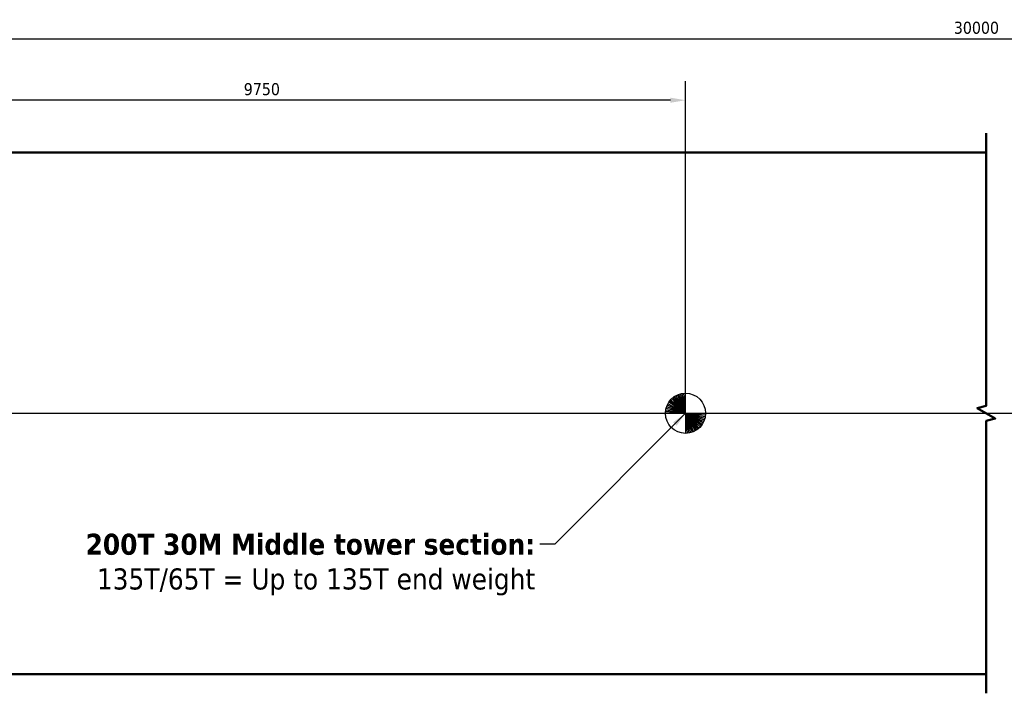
# Model space of a CAD drawing. Header units: millimetres. Extents: x 0 to 63075, y 0 to 44550.
# Tile 8 of 31: x 14897 to 27161, y 23541 to 31933. Entities that reach past the tile are written whole.
import ezdxf

# ---------------------------------------------------------------- set-up
doc = ezdxf.new("R2010")
doc.units = ezdxf.units.MM
doc.header["$LTSCALE"] = 75
for name, color, linetype, lineweight in [('Break Line (ISO)', 7, 'Continuous', 50), ('Centerline (ISO)', 7, 'Continuous', 25), ('Dimension (ISO)', 7, 'Continuous', 25), ('Sketch Geometry (ISO)', 7, 'Continuous', 25), ('Symbol (ISO)', 7, 'Continuous', 25), ('Visible (ISO)', 7, 'Continuous', 50)]:
    doc.layers.add(name, color=color, linetype=linetype, lineweight=lineweight)
doc.styles.add('Note Text (ISO)', font='tahoma.ttf')
doc.dimstyles.new('Default (ISO)', dxfattribs={"dimscale": 75, "dimtxt": 2, "dimasz": 2.5, "dimexe": 3.175, "dimexo": 0, "dimgap": 0.762, "dimtad": 1, "dimrnd": 1e-08, "dimtxsty": 'Note Text (ISO)', "dimcen": 0.09, "dimdle": 10, "dimclrd": 256, "dimclre": 256, "dimclrt": 256, "dimazin": 2, "dimtfac": 1, "dimtmove": 0, "dimatfit": 3, "dimfxl": 1, "dimtolj": 1, "dimtzin": 0, "dimlwd": -1, "dimlwe": -1, "dimarcsym": 0})
doc.dimstyles.new('Default - Method 1b (ISO)$7', dxfattribs={"dimscale": 75, "dimtxt": 2, "dimasz": 2.5, "dimexe": 3.175, "dimexo": 0, "dimgap": 0.762, "dimtad": 1, "dimtoh": 1, "dimrnd": 1e-08, "dimtxsty": 'Note Text (ISO)', "dimcen": 0.09, "dimdle": 10, "dimclrd": 256, "dimclre": 256, "dimclrt": 256, "dimazin": 2, "dimtfac": 1.75, "dimtmove": 0, "dimatfit": 3, "dimfxl": 1, "dimtolj": 1, "dimlwd": -1, "dimlwe": -1, "dimarcsym": 0})

# ---------------------------------------------------------------- blocks, each defined once
blk = doc.blocks.new('*D7')
at = {"layer": 'Defpoints', "color": 0, "transparency": 16777216}
for p in [(13440, 30930), (13440, 30280), (23190, 27030)]:
    blk.add_point(p, dxfattribs=at)
at = {"layer": 'Dimension (ISO)', "transparency": 16777216}
for p, q in [((13440, 30280), (13440, 31168)), ((23190, 27030), (23190, 31168)), ((23003, 30930), (13628, 30930))]:
    blk.add_line(p, q, dxfattribs=at)
for points in [[(13628, 30961), (13628, 30898), (13440, 30930)], [(23003, 30961), (23003, 30898), (23190, 30930)]]:
    blk.add_solid(points, dxfattribs=at)
at = {"layer": 'Dimension (ISO)', "transparency": 16777216, "insert": (17688, 31143), "char_height": 150, "attachment_point": 1, "style": 'Note Text (ISO)'}
blk.add_mtext('\\A1;9750', dxfattribs=at)
blk = doc.blocks.new('*D28')
at = {"layer": 'Defpoints', "color": 0, "transparency": 16777216}
for p in [(40166, 31695), (13440, 30280), (40166, 30280)]:
    blk.add_point(p, dxfattribs=at)
at = {"layer": 'Dimension (ISO)', "transparency": 16777216}
for p, q in [((13440, 30280), (13440, 31933)), ((40166, 30280), (40166, 31933)), ((13628, 31695), (39979, 31695))]:
    blk.add_line(p, q, dxfattribs=at)
for points in [[(13628, 31726), (13628, 31664), (13440, 31695)], [(39979, 31726), (39979, 31664), (40166, 31695)]]:
    blk.add_solid(points, dxfattribs=at)
at = {"layer": 'Dimension (ISO)', "transparency": 16777216, "insert": (26532, 31908), "char_height": 150, "attachment_point": 1, "style": 'Note Text (ISO)'}
blk.add_mtext('\\A1;30000', dxfattribs=at)

msp = doc.modelspace()

# ---------------------------------------------------------------- linework, layer by layer
at = {"layer": 'Break Line (ISO)', "flags": 128}
msp.add_lwpolyline([(26935.9899, 23541.499), (26935.9899, 26934.5278), (27048.4899, 26964.6721), (26823.4899, 27094.5759), (26935.9899, 27124.7202), (26935.9899, 30517.749)], dxfattribs=at)
at = {"layer": 'Centerline (ISO)', "linetype": 'Continuous'}
msp.add_line((13484.5155, 27029.624), (40121.7091, 27029.624), dxfattribs=at)
at = {"layer": 'Sketch Geometry (ISO)'}
for q in [(23036.4623, 27226.9091), (23036.4623, 27226.9091), (23036.4623, 27226.9091), (23053.2785, 27238.9156), (23053.2785, 27238.9156), (23053.2785, 27238.9156), (23071.0287, 27249.4924), (23071.0287, 27249.4924), (23071.0287, 27249.4924), (23089.5917, 27258.5673), (23089.5917, 27258.5673), (23089.5917, 27258.5673), (23108.8407, 27266.0783), (23108.8407, 27266.0783), (23108.8407, 27266.0783), (23128.6441, 27271.974), (23128.6441, 27271.974), (23128.6441, 27271.974), (23148.8669, 27276.2143), (23148.8669, 27276.2143), (23148.8669, 27276.2143), (23169.3707, 27278.7701), (23169.3707, 27278.7701), (23169.3707, 27278.7701), (23190.0155, 27279.624), (23190.0155, 27279.624), (23190.0155, 27279.624), (22953.5612, 27110.7988), (22953.5612, 27110.7988), (22953.5612, 27110.7988), (22961.0722, 27130.0478), (22961.0722, 27130.0478), (22961.0722, 27130.0478), (22970.1471, 27148.6108), (22970.1471, 27148.6108), (22970.1471, 27148.6108), (22980.7239, 27166.361), (22980.7239, 27166.361), (22980.7239, 27166.361), (22992.7304, 27183.1771), (22992.7304, 27183.1771), (22992.7304, 27183.1771), (23006.0845, 27198.9444), (23006.0845, 27198.9444), (23006.0845, 27198.9444), (23020.6951, 27213.5549), (23020.6951, 27213.5549), (23020.6951, 27213.5549), (22940.0155, 27029.624), (22940.0155, 27029.624), (22940.0155, 27029.624), (22940.8694, 27050.2688), (22940.8694, 27050.2688), (22940.8694, 27050.2688), (22943.4252, 27070.7726), (22943.4252, 27070.7726), (22943.4252, 27070.7726), (22947.6655, 27090.9953), (22947.6655, 27090.9953), (22947.6655, 27090.9953), (23190.0155, 26779.624), (23210.6604, 26780.4778), (23231.1642, 26783.0336), (23251.3869, 26787.2739), (23271.1904, 26793.1697), (23290.4394, 26800.6806), (23309.0024, 26809.7555), (23326.7526, 26820.3323), (23343.5687, 26832.3388), (23359.3359, 26845.693), (23373.9465, 26860.3036), (23387.3006, 26876.0708), (23399.3071, 26892.8869), (23409.884, 26910.6371), (23418.9589, 26929.2001), (23426.4698, 26948.4491), (23432.3656, 26968.2526), (23436.6058, 26988.4753), (23439.1616, 27008.9791), (23440.0155, 27029.624)]:
    msp.add_line((23190.0155, 27029.624), q, dxfattribs=at)
msp.add_circle((23190.0155, 27029.624), 250, dxfattribs=at)
at = {"layer": 'Visible (ISO)'}
for p, q in [((13672.0155, 30279.624), (26935.9899, 30279.624)), ((13672.0155, 23779.624), (26935.9899, 23779.624))]:
    msp.add_line(p, q, dxfattribs=at)

# ---------------------------------------------------------------- texts
at = {"layer": 'Symbol (ISO)', "insert": (21317.8381, 25529.7765), "char_height": 262.499996, "width": 5824.351788, "attachment_point": 3, "line_spacing_factor": 0.987884, "style": 'Note Text (ISO)'}
msp.add_mtext('{\\fTahoma|b1|i0;\\H262.5000;200T 30M Middle tower section:\\fTahoma|b0|i0;\\H262.5000;\\P\\fTahoma|b0|i0;\\H262.5000;135T/65T = Up to 135T end weight}', dxfattribs=at)

# ---------------------------------------------------------------- dimensions: what is measured, and where the dimension line sits
at = {"layer": 'Dimension (ISO)'}
dim = msp.add_linear_dim(base=(40166.2091, 31694.9189), p1=(13440.0155, 30279.624), p2=(40166.2091, 30279.624), text='30000', dimstyle='Default (ISO)', override={"dimgap": 0.762, "dimdec": 2, "dimlfac": 1.122494, "dimtol": 0, "dimlim": 0, "dimtp": 0, "dimtm": 0, "dimtdec": 2, "dimtofl": 0, "dimatfit": 1}, dxfattribs=at)
dim.commit()
dim.dimension.update_dxf_attribs({"geometry": '*D28', "text_midpoint": (26804.5726, 31694.9189), "dimtype": 160})
dim = msp.add_linear_dim(base=(13440.0155, 30929.624), p1=(23190.0155, 27029.624), p2=(13440.0155, 30279.624), angle=180, dimstyle='Default (ISO)', override={"dimgap": 0.762, "dimdec": 2, "dimtol": 0, "dimlim": 0, "dimtp": 0, "dimtm": 0, "dimtdec": 2, "dimtofl": 0, "dimatfit": 1}, dxfattribs=at)
dim.commit()
dim.dimension.update_dxf_attribs({"geometry": '*D7', "text_midpoint": (17905.2214, 30929.624), "dimtype": 160})

# ---------------------------------------------------------------- leaders
at = {"layer": 'Symbol (ISO)', "annotation_type": 0, "has_hookline": 1, "hookline_direction": 1, "text_width": 5763.8935}
msp.add_leader([(23190.0155, 27029.624), (21562.4881, 25398.5265), (21374.9881, 25398.5265)], dimstyle='Default - Method 1b (ISO)$7', override={"dimtad": 0}, dxfattribs=at)

doc.saveas('drawing.dxf')
